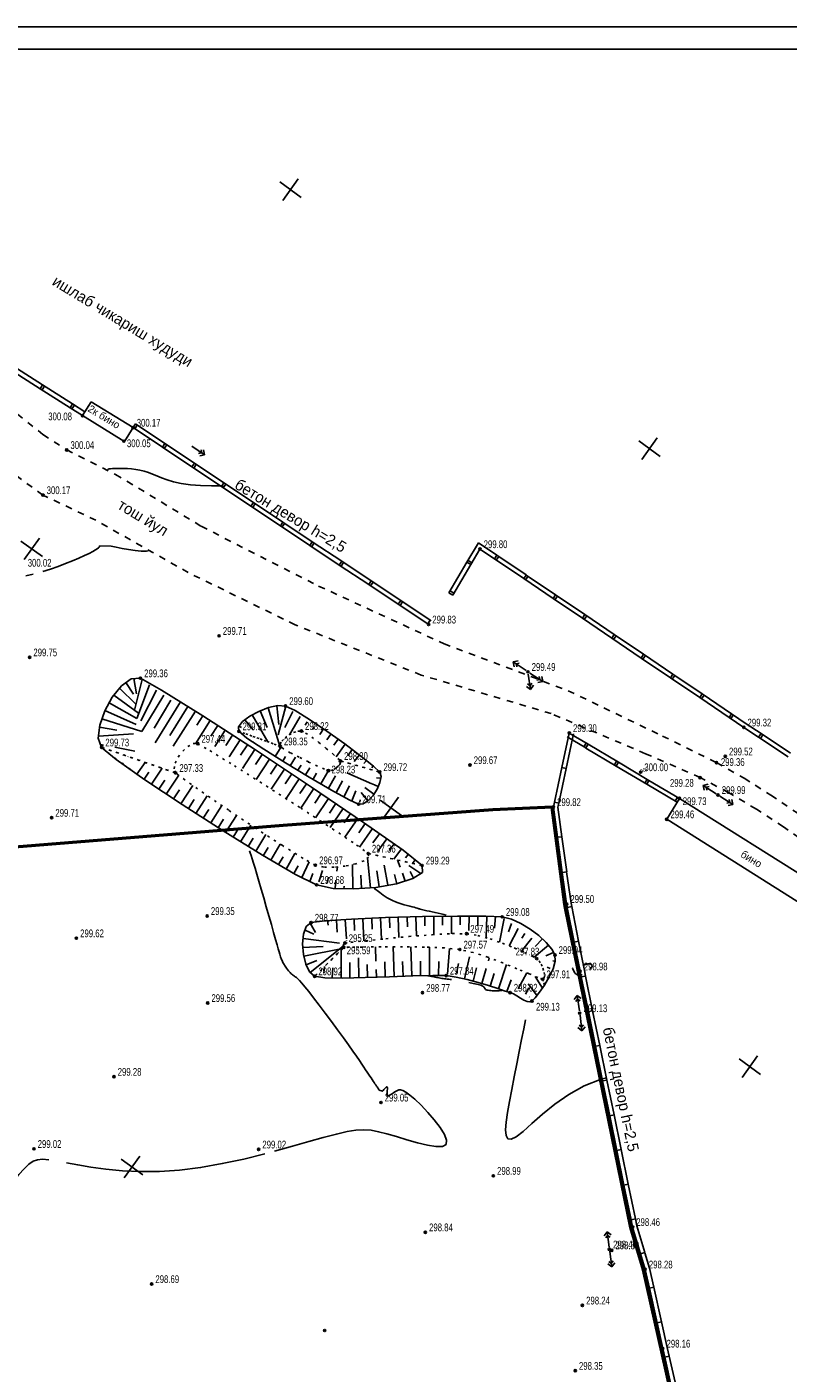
# Model space of a CAD drawing. Extents: x 2931 to 5026, y -2784 to 809.
# Tile 165 of 170: x 4205 to 4377, y 442 to 746. Entities that reach past the tile are written whole.
import ezdxf

# ---------------------------------------------------------------- set-up
doc = ezdxf.new("R2010")
doc.units = 0
doc.header["$MEASUREMENT"] = 0
for name, pattern in [('CONTI', [0]), ('STROT', [1.7, 0.5, -1.2]), ('Д_ТРОТ_ТРУБА', [3, 1.5, -1.5])]:
    doc.linetypes.add(name, pattern=pattern)
for name, color, linetype in [('(007) Здания', 7, 'Continuous'), ('(025) Дорога', 7, 'Continuous'), ('GOR_BDEFAULT', 212, 'CONTI'), ('GORIZDEFAULT', 32, 'CONTI'), ('OTKOSDEFAULT', 32, 'CONTI'), ('PI_OTDEFAULT', 172, 'CONTI'), ('PI_TTDEFAULT', 5, 'CONTI'), ('RAMKA', 250, 'CONTI'), ('SETKR', 2, 'CONTI'), ('SIT_LDEFAULT', 250, 'CONTI')]:
    doc.layers.add(name, color=color, linetype=linetype)
doc.styles.add('P-131', font='txt')
doc.styles.add('SHRFT', font='TXT', dxfattribs={"width": 0.75})

# ---------------------------------------------------------------- blocks, each defined once
blk = doc.blocks.new('BL_333')
at = {"color": 0}
for p, q in [((-3, 0), (3, 0)), ((0, -3), (0, 3))]:
    blk.add_line(p, q, dxfattribs=at)

msp = doc.modelspace()

# ---------------------------------------------------------------- linework, layer by layer
at = {"layer": '(007) Здания'}
msp.add_lwpolyline([(4219.38, 661.42), (4217.44, 658.27), (4226.78, 652.5), (4226.9, 652.42), (4228.85, 655.57), (4219.38, 661.42)], dxfattribs=at)
at = {"layer": '(025) Дорога', "linetype": 'Д_ТРОТ_ТРУБА'}
for points in [[(4202.73, 658.63), (4208.49, 654.03), (4213.87, 650.52), (4224.92, 644.99), (4244.26, 633.28), (4270.79, 619.77), (4299.12, 606.74), (4327.15, 596.15), (4348.51, 585.9), (4360.69, 579.89), (4366.92, 576.39), (4372.97, 572.57), (4378.89, 568.53)], [(4381.82, 561.23), (4375.79, 565.4), (4369.69, 569.4), (4363.43, 573.14), (4356.98, 576.51), (4344.67, 581.92), (4323.34, 590.96), (4293.99, 599.68), (4265.51, 611.01), (4241.33, 622.82), (4220.42, 634.65), (4208.49, 640.32), (4202.15, 644.95)]]:
    msp.add_lwpolyline(points, dxfattribs=at)
at = {"color": 1, "linetype": 'ByBlock', "lineweight": 50}
msp.add_lwpolyline([(4107.02, 466.15), (4092.87, 350.49), (4091.84, 339.14), (4136.5, 341.35), (4136.5, 342.04), (4237, 347.68), (4252.74, 348.45), (4251.92, 368.01), (4342.24, 372.51), (4352.57, 373.01), (4352.37, 386.32), (4351.99, 399.38), (4354.59, 419.05), (4344.18, 465.34), (4341.33, 474.92), (4326.6, 547.11), (4326.43, 547.92), (4323.58, 569.84), (4310.13, 569.22), (4262.8, 565.67), (4202.16, 560.83), (4185.53, 559.32), (4191, 502.49), (4196.14, 445.95)], close=True, dxfattribs=at)
at = {"layer": 'GOR_BDEFAULT', "color": 212}
for p, q in [((4223.02, 645.93), (4223.07, 646.03)), ((4223.07, 646.03), (4223.22, 646.15)), ((4223.22, 646.15), (4223.46, 646.23)), ((4223.46, 646.23), (4223.79, 646.29)), ((4223.79, 646.29), (4224.21, 646.33)), ((4224.21, 646.33), (4224.72, 646.34)), ((4224.72, 646.34), (4225.32, 646.35)), ((4225.32, 646.35), (4226, 646.35)), ((4226, 646.35), (4226.77, 646.33)), ((4226.77, 646.33), (4227.62, 646.3)), ((4227.62, 646.3), (4228.52, 646.23)), ((4228.52, 646.23), (4229.45, 646.13)), ((4229.45, 646.13), (4230.41, 645.96)), ((4230.41, 645.96), (4231.37, 645.75)), ((4231.37, 645.75), (4232.32, 645.46)), ((4232.32, 645.46), (4233.26, 645.08)), ((4233.26, 645.08), (4234.22, 644.66)), ((4234.22, 644.66), (4235.29, 644.2)), ((4235.29, 644.2), (4236.53, 643.75)), ((4236.53, 643.75), (4238, 643.32)), ((4238, 643.32), (4239.76, 642.96)), ((4239.76, 642.96), (4241.87, 642.67)), ((4241.87, 642.67), (4244.1, 642.51)), ((4244.1, 642.51), (4246.56, 642.42)), ((4246.56, 642.42), (4249.18, 642.41)), ((4216.63, 626.1), (4217.9, 626.66)), ((4217.9, 626.66), (4218.96, 627.17)), ((4218.96, 627.17), (4219.77, 627.59)), ((4219.77, 627.59), (4220.36, 627.93)), ((4220.36, 627.93), (4220.78, 628.19)), ((4220.78, 628.19), (4221.04, 628.4)), ((4221.04, 628.4), (4221.19, 628.57)), ((4221.19, 628.57), (4221.27, 628.72)), ((4221.27, 628.72), (4221.31, 628.83)), ((4221.31, 628.83), (4223.89, 628.81)), ((4223.89, 628.81), (4225.05, 628.57)), ((4225.05, 628.57), (4226.4, 628.28)), ((4226.4, 628.28), (4227.86, 628.01)), ((4227.86, 628.01), (4229.3, 627.78)), ((4229.3, 627.78), (4230.67, 627.66)), ((4230.67, 627.66), (4231.86, 627.67)), ((4231.86, 627.67), (4232.48, 627.82)), ((4208.44, 623.05), (4210.19, 623.61)), ((4210.19, 623.61), (4211.92, 624.22)), ((4211.92, 624.22), (4213.6, 624.84)), ((4213.6, 624.84), (4215.18, 625.48)), ((4215.18, 625.48), (4216.63, 626.1)), ((4204.64, 622.06), (4206.26, 622.45))]:
    msp.add_line(p, q, dxfattribs=at)
at = {"layer": 'GOR_BDEFAULT', "color": 212, "const_width": 0.3}
for points in [[(4343.55, 577.77), (4343.38, 577.78), (4343.25, 577.63)], [(4343.25, 577.63), (4343.53, 577.63)], [(4343.25, 577.63), (4343.53, 577.63)], [(4343.53, 577.63), (4343.65, 577.67)]]:
    msp.add_lwpolyline(points, dxfattribs=at)
at = {"layer": 'GORIZDEFAULT', "color": 32}
for points in [[(4260.78, 492.13), (4264.87, 493.25), (4268.59, 494.31), (4271.84, 495.22), (4274.8, 496.01), (4277.2, 496.55), (4279.22, 496.86), (4280.98, 496.95), (4282.64, 496.85), (4284.33, 496.54), (4286.22, 496.06), (4288.4, 495.43), (4290.75, 494.73), (4293.12, 494.06), (4295.36, 493.53), (4297.28, 493.22), (4298.75, 493.23), (4299.6, 493.67), (4299.71, 494.59), (4299.21, 495.91), (4298.22, 497.49), (4296.92, 499.2), (4295.43, 500.91), (4293.92, 502.52), (4292.55, 503.85), (4291.42, 504.82), (4290.52, 505.47), (4289.84, 505.84), (4289.31, 505.99), (4288.89, 505.99), (4288.57, 505.86), (4288.28, 505.69), (4288, 505.51), (4287.73, 505.34), (4287.48, 505.17), (4287.24, 505.01), (4287.01, 504.88), (4286.82, 504.76), (4286.66, 504.66), (4286.24, 504.46), (4286.21, 505), (4286.24, 505.24), (4286.27, 505.53), (4286.3, 505.84), (4286.32, 506.14), (4286.32, 506.39), (4286.29, 506.58), (4286.23, 506.68), (4286.14, 506.67), (4286.02, 506.59), (4285.86, 506.44), (4285.69, 506.25), (4285.52, 506.04), (4285.36, 505.85), (4285.2, 505.69), (4284.47, 505.95), (4284.36, 506.1), (4284.25, 506.27), (4284.13, 506.44), (4284, 506.64), (4283.85, 506.86), (4283.68, 507.1), (4283.51, 507.37), (4283.31, 507.66), (4283.09, 507.97), (4282.86, 508.32), (4282.62, 508.69), (4282.34, 509.1), (4282.05, 509.55), (4281.74, 510.02), (4281.4, 510.54), (4281.02, 511.12), (4280.56, 511.8), (4280.02, 512.62), (4279.35, 513.59), (4278.53, 514.75), (4277.54, 516.14), (4276.37, 517.76), (4275.07, 519.55), (4273.68, 521.44), (4272.28, 523.32), (4270.93, 525.13), (4269.66, 526.78), (4268.58, 528.18), (4267.69, 529.27), (4266.99, 530.09), (4266.46, 530.68), (4266.05, 531.08), (4265.75, 531.34), (4265.5, 531.52), (4265.3, 531.66), (4265.09, 531.81), (4264.9, 531.97), (4264.71, 532.13), (4264.53, 532.3), (4264.35, 532.48), (4264.17, 532.68), (4264, 532.87), (4263.84, 533.07), (4263.68, 533.28), (4263.52, 533.48), (4263.38, 533.7), (4263.24, 533.91), (4263.1, 534.12), (4262.97, 534.34), (4262.85, 534.56), (4262.73, 534.78), (4262.63, 534.99), (4262.52, 535.21), (4262.43, 535.42), (4262.35, 535.63), (4262.26, 535.84), (4262.2, 536.05), (4262.11, 536.3), (4262, 536.65), (4261.87, 537.14), (4261.67, 537.83), (4261.4, 538.75), (4261.07, 539.97), (4260.62, 541.51), (4260.11, 543.3), (4259.56, 545.26), (4258.96, 547.32), (4258.38, 549.37), (4257.8, 551.35), (4257.28, 553.15), (4256.81, 554.73), (4256.41, 556.07), (4256.06, 557.21), (4255.78, 558.14), (4255.54, 558.91), (4255.34, 559.52), (4255.2, 560)], [(4283.38, 551.65), (4283.5, 551.39), (4284.35, 550.78), (4284.63, 550.56), (4284.97, 550.28), (4285.37, 549.98), (4285.82, 549.66), (4286.31, 549.34), (4286.87, 549.03), (4287.46, 548.73), (4288.12, 548.45), (4288.78, 548.22), (4289.47, 547.99), (4290.15, 547.79), (4290.79, 547.62), (4291.39, 547.47), (4291.91, 547.34), (4292.35, 547.22), (4292.72, 547.12), (4293.02, 547.03), (4293.26, 546.95), (4293.45, 546.89), (4293.61, 546.84), (4293.73, 546.79), (4295.27, 546.44), (4295.81, 546.32), (4296.44, 546.19), (4297.11, 546.03), (4297.8, 545.88), (4298.47, 545.73), (4299.07, 545.59), (4299.59, 545.47)], [(4328.19, 533.54), (4328.18, 533.45), (4328.35, 532.92), (4328.65, 532.39), (4328.77, 532.29), (4328.92, 532.17), (4329.09, 532.07), (4329.29, 531.99), (4329.51, 531.93), (4329.75, 531.9), (4330.01, 531.92)], [(4332.14, 533.27), (4332.56, 533.84), (4332.53, 534.23), (4332.16, 534.47), (4332.01, 534.47), (4331.84, 534.46), (4331.67, 534.44), (4331.47, 534.41), (4331.26, 534.36), (4331.06, 534.3), (4330.87, 534.23), (4330.68, 534.13), (4330.49, 534.03)], [(4300.8, 530.91), (4300.48, 530.95), (4300.17, 530.99), (4299.86, 531.02), (4299.56, 531.05), (4299.26, 531.09), (4298.96, 531.13), (4298.65, 531.17), (4298.34, 531.22), (4298.02, 531.28), (4297.72, 531.34), (4297.42, 531.4), (4297.14, 531.45), (4296.86, 531.51), (4296.61, 531.56), (4296.37, 531.61), (4296.17, 531.65), (4295.98, 531.69), (4295.82, 531.72), (4295.68, 531.75), (4295.56, 531.76), (4295.47, 531.78)], [(4312.27, 528.43), (4312.12, 528.42), (4311.94, 528.41), (4311.73, 528.4), (4311.49, 528.39), (4311.23, 528.39), (4310.94, 528.39), (4310.64, 528.38), (4310.32, 528.38), (4309.99, 528.39), (4309.67, 528.41), (4309.36, 528.43), (4309.09, 528.47), (4308.84, 528.53), (4308.64, 528.59), (4308.49, 528.68), (4308.39, 528.78), (4308.31, 528.9), (4308.24, 529.02), (4308.16, 529.15), (4308.05, 529.27), (4307.9, 529.39), (4307.7, 529.5), (4307.44, 529.61), (4307.15, 529.7), (4306.82, 529.79), (4306.46, 529.88), (4306.11, 529.97), (4305.73, 530.04), (4305.37, 530.12), (4305.03, 530.19), (4304.69, 530.26)], [(4330.01, 531.92), (4330.16, 531.95), (4330.31, 532)], [(4317.56, 521.77), (4317.15, 519.77), (4316.66, 517.38), (4316.12, 514.69), (4315.55, 511.85), (4314.97, 508.93), (4314.43, 506.05), (4313.91, 503.33), (4313.48, 500.85), (4313.17, 498.72), (4313.04, 496.98), (4313.14, 495.71), (4313.54, 494.96), (4314.28, 494.84), (4315.4, 495.37), (4316.97, 496.6), (4318.96, 498.38), (4321.36, 500.49), (4324.16, 502.75), (4327.32, 504.96), (4330.82, 506.92), (4334.66, 508.42), (4335.82, 508.68)], [(4195.24, 477.74), (4196.29, 478.99), (4197.53, 480.48), (4198.89, 482.11), (4200.31, 483.78), (4201.73, 485.4), (4203.05, 486.88), (4204.23, 488.14), (4205.3, 489.17), (4206.25, 489.85), (4207.23, 490.22), (4208.38, 490.33), (4209.85, 490.2)], [(4213.8, 489.5), (4216.36, 489.02), (4219.35, 488.53), (4222.73, 488.08), (4226.47, 487.72), (4230.5, 487.52), (4234.8, 487.54), (4239.34, 487.83), (4244.13, 488.44), (4249.02, 489.32), (4253.88, 490.37), (4258.6, 491.54)]]:
    msp.add_lwpolyline(points, dxfattribs=at)
at = {"layer": 'OTKOSDEFAULT', "color": 32}
for p, q in [((4226.23, 597.25), (4224.16, 594.69)), ((4225.77, 596.69), (4229.51, 593.11)), ((4228.43, 598.83), (4226.23, 597.25)), ((4227.26, 597.99), (4228.92, 595.36)), ((4230.52, 598.97), (4228.43, 598.83)), ((4229, 598.87), (4229.66, 595.44)), ((4230.92, 598.67), (4229.16, 591.75)), ((4232.57, 597.47), (4229.69, 589.86)), ((4235.32, 596.29), (4230.52, 598.97)), ((4234.18, 596.3), (4230.59, 589.34)), ((4244.59, 590.5), (4235.32, 596.29)), ((4224.16, 594.69), (4222.45, 591.58)), ((4223.47, 593.43), (4229.69, 589.86)), ((4224.52, 595.13), (4230.12, 591.05)), ((4235.78, 595.15), (4230.87, 586.9)), ((4237.39, 593.97), (4233.62, 587.71)), ((4239.54, 593.66), (4233.85, 584.34)), ((4222.45, 591.58), (4221.32, 588.35)), ((4222.51, 591.68), (4229.55, 588.5)), ((4241.24, 592.6), (4237.16, 586.02)), ((4242.93, 591.53), (4237.93, 583.58)), ((4244.63, 590.47), (4243.27, 588.34)), ((4256.49, 582.79), (4244.59, 590.5)), ((4255.21, 590.38), (4253.6, 589.17)), ((4257.27, 591.48), (4255.21, 590.38)), ((4255.76, 590.68), (4259.32, 584.6)), ((4259.48, 592.34), (4257.27, 591.48)), ((4257.54, 591.58), (4259.18, 587.82)), ((4259.41, 592.3), (4262.04, 583.62)), ((4261.59, 592.78), (4259.48, 592.34)), ((4261.36, 592.73), (4261.78, 588.51)), ((4263.31, 592.68), (4261.59, 592.78)), ((4263.35, 592.65), (4261.64, 586.19)), ((4264.99, 591.46), (4263.18, 587.85)), ((4265.47, 591.64), (4263.31, 592.68)), ((4266.59, 590.3), (4264.17, 586.17)), ((4268.75, 589.63), (4265.47, 591.64)), ((4221.32, 588.35), (4221.01, 585.46)), ((4221.27, 587.89), (4225.18, 587.23)), ((4221.83, 589.8), (4230.87, 586.9)), ((4246.31, 589.38), (4242.99, 584.18)), ((4247.98, 588.3), (4246.41, 585.85)), ((4249.66, 587.21), (4247.3, 583.56)), ((4253.6, 589.17), (4252.67, 587.99)), ((4252.67, 587.99), (4252.75, 586.98)), ((4252.75, 586.98), (4254.6, 585.46)), ((4252.76, 588.1), (4253.39, 587.87)), ((4254.11, 589.55), (4256.02, 587.32)), ((4268.19, 589.13), (4267.72, 588.39)), ((4272.66, 586.99), (4268.75, 589.63)), ((4269.8, 587.96), (4269.41, 587.37)), ((4271.9, 587.5), (4271.03, 586.23)), ((4276.69, 584.12), (4272.66, 586.99)), ((4221.01, 585.46), (4221.76, 583.35)), ((4221.06, 585.9), (4228.92, 586.42)), ((4221.54, 583.99), (4222.15, 583.87)), ((4251.34, 586.12), (4249.8, 583.74)), ((4253.03, 585.03), (4250.54, 581.2)), ((4254.7, 583.95), (4253.17, 581.61)), ((4254.29, 585.71), (4254.37, 585.8)), ((4254.6, 585.46), (4258.37, 582.95)), ((4255.94, 584.56), (4255.98, 584.63)), ((4273.54, 586.36), (4272.62, 585.04)), ((4275.17, 585.2), (4274.22, 583.87)), ((4276.8, 584.04), (4274.74, 581.21)), ((4280.35, 581.37), (4276.69, 584.12)), ((4221.76, 583.35), (4225.07, 580.6)), ((4223.31, 582.07), (4223.39, 582.17)), ((4224.72, 583.36), (4229.26, 582.47)), ((4224.84, 580.79), (4225, 581)), ((4227.66, 581.22), (4227.72, 581.3)), ((4256.38, 582.86), (4253.55, 578.55)), ((4269.21, 574.36), (4256.49, 582.79)), ((4258.05, 581.76), (4256.53, 579.44)), ((4258.37, 582.95), (4263.32, 579.86)), ((4260.98, 581.32), (4262.31, 583.43)), ((4262.68, 580.26), (4263.32, 581.3)), ((4264.39, 579.21), (4265.54, 581.1)), ((4278.4, 582.84), (4277.37, 581.47)), ((4280, 581.64), (4278.85, 580.15)), ((4283.15, 579.13), (4280.35, 581.37)), ((4225.07, 580.6), (4231.52, 576.04)), ((4226.46, 579.62), (4226.61, 579.83)), ((4228.09, 578.47), (4228.23, 578.65)), ((4229.72, 577.31), (4231.6, 579.96)), ((4231.36, 576.15), (4232.44, 577.72)), ((4233.02, 575.04), (4235.46, 578.62)), ((4259.72, 580.65), (4256.7, 576.07)), ((4261.39, 579.54), (4259.88, 577.27)), ((4263.06, 578.44), (4260.06, 573.93)), ((4263.32, 579.86), (4268.68, 576.63)), ((4266.1, 578.18), (4266.81, 579.35)), ((4267.81, 577.15), (4268.77, 578.75)), ((4271.27, 575.13), (4272.98, 578.1)), ((4281.57, 580.4), (4280.99, 579.68)), ((4283.13, 579.14), (4282.81, 578.76)), ((4284.59, 577.78), (4283.15, 579.13)), ((4284.88, 576.76), (4284.59, 577.78)), ((4231.52, 576.04), (4239.95, 570.41)), ((4234.68, 573.92), (4236.04, 575.94)), ((4236.35, 572.81), (4239.17, 577.04)), ((4239.67, 570.6), (4242.37, 574.71)), ((4264.73, 577.34), (4263.23, 575.09)), ((4266.38, 576.23), (4263.42, 571.77)), ((4268.06, 575.13), (4266.57, 572.92)), ((4268.68, 576.63), (4273.71, 573.71)), ((4269.54, 576.13), (4270.33, 577.49)), ((4273, 574.13), (4274.59, 576.93)), ((4274.75, 573.15), (4276.19, 575.77)), ((4282.79, 575.13), (4277.18, 577.58)), ((4284.24, 574.49), (4282.9, 575.08)), ((4284.81, 576.4), (4283.89, 576.43)), ((4284.01, 573.93), (4284.64, 575.42)), ((4284.64, 575.42), (4284.88, 576.76)), ((4238.01, 571.71), (4239.37, 573.77)), ((4243.03, 568.43), (4245.6, 572.41)), ((4269.72, 574.02), (4266.77, 569.62)), ((4280.96, 566.4), (4269.21, 574.36)), ((4271.37, 572.89), (4269.9, 570.71)), ((4273.03, 571.77), (4270.1, 567.45)), ((4273.71, 573.71), (4277.67, 571.53)), ((4276.5, 572.17), (4277.78, 574.62)), ((4278.27, 571.24), (4279.23, 573.56)), ((4281.91, 571.3), (4280.41, 573.18)), ((4283.25, 572.77), (4281.2, 574.27)), ((4281.99, 571.34), (4283.09, 572.51)), ((4283.09, 572.51), (4284.01, 573.93)), ((4239.95, 570.41), (4249.2, 564.46)), ((4241.35, 569.51), (4242.66, 571.54)), ((4244.71, 567.34), (4245.98, 569.34)), ((4246.4, 566.27), (4248.91, 570.2)), ((4274.68, 570.65), (4273.22, 568.51)), ((4276.34, 569.53), (4273.43, 565.28)), ((4277.67, 571.53), (4279.81, 570.52)), ((4279.81, 570.52), (4280.87, 570.62)), ((4280.13, 570.96), (4280.15, 571.52)), ((4280.87, 570.62), (4281.99, 571.34)), ((4248.07, 565.18), (4249.3, 567.13)), ((4249.77, 564.11), (4252.2, 567.99)), ((4253.17, 562.01), (4255.5, 565.8)), ((4277.99, 568.41), (4276.54, 566.29)), ((4279.65, 567.29), (4276.74, 563.06)), ((4281.3, 566.16), (4279.84, 564.06)), ((4289.89, 560.11), (4280.96, 566.4)), ((4249.2, 564.46), (4258.12, 558.96)), ((4251.47, 563.07), (4252.65, 564.99)), ((4254.87, 560.96), (4256.01, 562.83)), ((4256.58, 559.91), (4258.82, 563.63)), ((4282.94, 565.01), (4280, 560.83)), ((4284.57, 563.85), (4283.07, 561.75)), ((4286.2, 562.7), (4284.19, 559.92)), ((4258.28, 558.87), (4259.37, 560.71)), ((4260.01, 557.86), (4262.12, 561.48)), ((4287.84, 561.55), (4286.73, 560.05)), ((4289.48, 560.39), (4287.75, 558.09)), ((4294.17, 556.67), (4289.89, 560.11)), ((4258.12, 558.96), (4265.55, 554.65)), ((4261.74, 556.86), (4262.75, 558.65)), ((4263.47, 555.85), (4265.43, 559.41)), ((4265.2, 554.85), (4266.15, 556.61)), ((4266.98, 553.95), (4268.66, 557.49)), ((4278.5, 551.37), (4278.43, 556.89)), ((4282.49, 551.64), (4281.83, 558.33)), ((4286.46, 552.21), (4285.57, 556.76)), ((4289.22, 556.27), (4288.63, 557.89)), ((4291.05, 559.18), (4290.45, 558.4)), ((4293.9, 554.88), (4291.18, 556.67)), ((4292.61, 557.92), (4292, 557.15)), ((4294.24, 555.11), (4294.17, 556.67)), ((4265.55, 554.65), (4270.33, 552.29)), ((4268.77, 553.06), (4269.5, 554.87)), ((4270.83, 552.99), (4271.68, 555.55)), ((4272.72, 552.72), (4273, 554.05)), ((4274.92, 555.36), (4275.03, 556.35)), ((4280.5, 551.49), (4280.32, 554.45)), ((4284.48, 551.86), (4283.97, 555.45)), ((4288.42, 552.56), (4287.9, 554.63)), ((4288.38, 552.55), (4292.1, 553.71)), ((4290.34, 553.16), (4289.71, 554.9)), ((4292.22, 553.79), (4291.45, 555.28)), ((4292.1, 553.71), (4294.24, 555.11)), ((4270.33, 552.29), (4274.07, 551.5)), ((4274.07, 551.5), (4278.74, 551.36)), ((4274.5, 551.49), (4274.7, 553.35)), ((4276.51, 551.43), (4276.53, 552.02)), ((4278.74, 551.36), (4283.72, 551.73)), ((4283.72, 551.73), (4288.38, 552.55)), ((4278.18, 544.56), (4272.2, 544.18)), ((4274.8, 544.35), (4275.01, 541.62)), ((4276.79, 544.47), (4277.06, 540.13)), ((4285.91, 544.89), (4278.18, 544.56)), ((4278.79, 544.58), (4278.92, 541.99)), ((4280.78, 544.67), (4281.02, 539.62)), ((4282.78, 544.75), (4282.89, 542.29)), ((4284.78, 544.85), (4284.96, 540.03)), ((4294.29, 545.12), (4285.91, 544.89)), ((4286.78, 544.91), (4286.86, 542.57)), ((4288.78, 544.97), (4288.91, 540.41)), ((4290.78, 545.02), (4290.84, 542.81)), ((4292.77, 545.08), (4292.88, 540.75)), ((4302.2, 545.25), (4294.29, 545.12)), ((4294.77, 545.13), (4294.81, 543.02)), ((4296.78, 545.16), (4296.85, 541.06)), ((4298.78, 545.19), (4298.8, 543.17)), ((4300.78, 545.22), (4300.82, 541.26)), ((4308.57, 545.24), (4302.2, 545.25)), ((4302.77, 545.25), (4302.78, 543.25)), ((4304.77, 545.24), (4304.75, 541.99)), ((4306.77, 545.24), (4306.73, 543.05)), ((4312.26, 545.06), (4308.57, 545.24)), ((4308.77, 545.23), (4308.61, 540.34)), ((4310.77, 545.13), (4310.51, 542.48)), ((4312.72, 544.73), (4311.68, 539.33)), ((4314.34, 544.54), (4312.26, 545.06)), ((4316.5, 543.57), (4314.34, 544.54)), ((4267.99, 542.85), (4267.37, 541.14)), ((4267.71, 542.07), (4269.73, 541.13)), ((4269.08, 543.77), (4267.99, 542.85)), ((4268.89, 543.61), (4270.07, 541.51)), ((4272.2, 544.18), (4269.08, 543.77)), ((4272.81, 544.22), (4272.91, 543.15)), ((4314.35, 543.54), (4313.65, 541.68)), ((4315.9, 542.42), (4313.83, 538.5)), ((4318.6, 542.29), (4316.5, 543.57)), ((4317.41, 541.32), (4316.7, 540.23)), ((4320.54, 540.82), (4318.6, 542.29)), ((4267.37, 541.14), (4267.16, 538.96)), ((4267.16, 538.96), (4267.35, 536.59)), ((4267.23, 538.14), (4271.79, 538.38)), ((4267.27, 540.14), (4275.47, 539.13)), ((4268.91, 532.5), (4276.33, 538.42)), ((4277.1, 539.7), (4277.1, 539.63)), ((4279.72, 537.98), (4279.71, 538.23)), ((4283.74, 535.06), (4283.63, 538.29)), ((4287.85, 531.59), (4287.62, 538.31)), ((4291.85, 531.73), (4291.65, 538.27)), ((4295.84, 531.83), (4295.8, 538.19)), ((4318.93, 540.22), (4316.66, 537.3)), ((4322.73, 538.64), (4319.47, 535.94)), ((4321.35, 540.07), (4319.72, 538.35)), ((4322.2, 539.28), (4320.54, 540.82)), ((4323.45, 537.78), (4322.2, 539.28)), ((4267.35, 536.59), (4267.89, 534.38)), ((4267.46, 536.17), (4276.21, 537.91)), ((4267.97, 534.24), (4270.41, 535.2)), ((4275.86, 531.25), (4275.9, 537.61)), ((4279.86, 531.32), (4279.76, 535.78)), ((4299.87, 532.15), (4300.39, 537.92)), ((4303.77, 531.05), (4304.9, 536.07)), ((4309.14, 535.16), (4309.33, 535.82)), ((4323.88, 537.01), (4322.16, 536.26)), ((4324.18, 536.45), (4323.45, 537.78)), ((4324.25, 535.09), (4323.7, 535.15)), ((4324.26, 535.05), (4324.18, 536.45)), ((4267.89, 534.38), (4268.75, 532.64)), ((4268.75, 532.64), (4269.89, 531.65)), ((4271.95, 532.31), (4272.09, 533.83)), ((4273.86, 531.28), (4273.96, 533.53)), ((4277.86, 531.28), (4277.83, 534.74)), ((4281.86, 531.37), (4281.77, 534.33)), ((4283.85, 531.44), (4283.8, 533.15)), ((4285.85, 531.51), (4285.74, 534.9)), ((4289.85, 531.65), (4289.74, 534.97)), ((4293.84, 531.78), (4293.78, 535.02)), ((4297.84, 531.82), (4297.94, 534.95)), ((4301.95, 532.25), (4302.36, 534.56)), ((4305.7, 530.56), (4306.48, 533.53)), ((4307.63, 530.02), (4308.62, 533.37)), ((4309.54, 529.44), (4310.43, 532.26)), ((4311.44, 528.82), (4313.25, 534.32)), ((4315.9, 528.78), (4317.83, 532.42)), ((4323.12, 533.4), (4322.43, 533.67)), ((4322.9, 531.48), (4323.78, 533.33)), ((4323.78, 533.33), (4324.26, 535.05)), ((4269.89, 531.65), (4272.2, 531.31)), ((4272.2, 531.31), (4276.21, 531.25)), ((4276.21, 531.25), (4281.28, 531.35)), ((4281.28, 531.35), (4286.77, 531.54)), ((4286.77, 531.54), (4292.07, 531.73)), ((4292.07, 531.73), (4296.56, 531.85)), ((4296.56, 531.85), (4299.6, 531.79)), ((4299.6, 531.79), (4301.86, 531.47)), ((4301.86, 531.47), (4304.32, 530.93)), ((4304.32, 530.93), (4306.82, 530.27)), ((4306.82, 530.27), (4309.2, 529.55)), ((4309.2, 529.55), (4311.3, 528.86)), ((4313.34, 528.19), (4314.26, 530.86)), ((4320.05, 527.48), (4318.12, 529.91)), ((4321.35, 528.99), (4319.72, 531.61)), ((4320.68, 528.03), (4321.81, 529.66)), ((4321.81, 529.66), (4322.9, 531.48)), ((4322.01, 531.82), (4321.83, 531.92)), ((4311.3, 528.86), (4312.96, 528.31)), ((4312.96, 528.31), (4314.04, 527.96)), ((4314.04, 527.96), (4314.79, 527.65)), ((4314.79, 527.65), (4315.59, 527.21)), ((4315.59, 527.21), (4316.39, 526.73)), ((4316.39, 526.73), (4317.15, 526.28)), ((4317.15, 526.28), (4317.87, 525.97)), ((4317.54, 527.58), (4318.3, 529.02)), ((4318.4, 526.95), (4318.38, 527.02)), ((4318.5, 525.87), (4319.02, 526.07)), ((4319.02, 526.07), (4319.7, 526.78)), ((4319.7, 526.78), (4320.68, 528.03)), ((4317.87, 525.97), (4318.5, 525.87))]:
    msp.add_line(p, q, dxfattribs=at)
at = {"layer": 'OTKOSDEFAULT', "color": 32, "linetype": 'STROT'}
for p, q in [((4262.11, 583.59), (4252.75, 586.98)), ((4252.75, 586.98), (4262.11, 583.59)), ((4265.14, 586.69), (4266.09, 587.03)), ((4266.09, 587.03), (4266.88, 587.04)), ((4266.88, 587.04), (4267.84, 586.59)), ((4241.23, 583.57), (4242.41, 584.19)), ((4242.41, 584.19), (4243.47, 584.18)), ((4243.47, 584.18), (4246.2, 582.61)), ((4262.08, 584.11), (4262.5, 584.77)), ((4262.11, 583.59), (4262.08, 584.11)), ((4262.5, 584.77), (4263.22, 585.48)), ((4263.22, 585.48), (4264.13, 586.15)), ((4264.13, 586.15), (4265.14, 586.69)), ((4267.84, 586.59), (4269.23, 585.66)), ((4269.23, 585.66), (4270.85, 584.44)), ((4270.85, 584.44), (4272.52, 583.12)), ((4221.76, 583.35), (4238.48, 577.58)), ((4238.48, 577.58), (4221.76, 583.35)), ((4238.38, 579.77), (4239.08, 581.16)), ((4239.08, 581.16), (4240.08, 582.49)), ((4240.08, 582.49), (4241.23, 583.57)), ((4246.2, 582.61), (4251.75, 579.19)), ((4262.87, 582.99), (4262.11, 583.59)), ((4264.38, 582.11), (4262.87, 582.99)), ((4266.36, 581.1), (4264.38, 582.11)), ((4268.5, 580.05), (4266.36, 581.1)), ((4272.52, 583.12), (4274.01, 581.86)), ((4274.01, 581.86), (4275.14, 580.86)), ((4275.14, 580.86), (4275.7, 580.28)), ((4238.14, 578.51), (4238.38, 579.77)), ((4238.48, 577.58), (4238.14, 578.51)), ((4251.75, 579.19), (4258.96, 574.63)), ((4270.52, 579.11), (4268.5, 580.05)), ((4272.12, 578.42), (4270.52, 579.11)), ((4273, 578.09), (4272.12, 578.42)), ((4273.48, 578.09), (4273, 578.09)), ((4274.06, 578.29), (4273.48, 578.09)), ((4274.64, 578.63), (4274.06, 578.29)), ((4275.16, 579.04), (4274.64, 578.63)), ((4275.55, 579.5), (4275.16, 579.04)), ((4275.76, 579.92), (4275.55, 579.5)), ((4284.59, 577.78), (4275.7, 580.28)), ((4275.7, 580.28), (4275.76, 579.92)), ((4275.7, 580.28), (4284.59, 577.78)), ((4240.54, 575.98), (4238.48, 577.58)), ((4244.82, 572.99), (4240.54, 575.98)), ((4250.46, 569.15), (4244.82, 572.99)), ((4258.96, 574.63), (4266.74, 569.64)), ((4256.64, 565.04), (4250.46, 569.15)), ((4266.74, 569.64), (4273.92, 564.96)), ((4262.53, 561.22), (4256.64, 565.04)), ((4273.92, 564.96), (4279.37, 561.29)), ((4267.28, 558.26), (4262.53, 561.22)), ((4279.37, 561.29), (4281.98, 559.37)), ((4270.06, 556.73), (4267.28, 558.26)), ((4271.93, 556.31), (4270.06, 556.73)), ((4276.82, 556.54), (4274.3, 556.27)), ((4279.19, 557.05), (4276.82, 556.54)), ((4281.05, 557.74), (4279.19, 557.05)), ((4282.09, 558.53), (4281.05, 557.74)), ((4281.98, 559.37), (4294.17, 556.67)), ((4294.17, 556.67), (4281.98, 559.37)), ((4281.98, 559.37), (4282.09, 558.53)), ((4274.3, 556.27), (4271.93, 556.31)), ((4296.44, 541.03), (4300.99, 541.27)), ((4300.99, 541.27), (4304.22, 541.25)), ((4304.22, 541.25), (4306.75, 540.84)), ((4269.89, 531.65), (4276.47, 538.18)), ((4276.47, 538.18), (4269.89, 531.65)), ((4276.33, 538.37), (4276.34, 538.56)), ((4276.37, 538.24), (4276.33, 538.37)), ((4276.34, 538.56), (4276.4, 538.76)), ((4276.47, 538.18), (4276.37, 538.24)), ((4276.4, 538.76), (4276.49, 538.94)), ((4277.68, 538.2), (4276.47, 538.18)), ((4276.49, 538.94), (4276.61, 539.09)), ((4276.61, 539.09), (4276.75, 539.15)), ((4276.75, 539.15), (4278.08, 539.3)), ((4280.68, 538.25), (4277.68, 538.2)), ((4278.08, 539.3), (4281.38, 539.66)), ((4284.88, 538.3), (4280.68, 538.25)), ((4281.38, 539.66), (4285.98, 540.13)), ((4289.75, 538.3), (4284.88, 538.3)), ((4285.98, 540.13), (4291.22, 540.63)), ((4294.71, 538.24), (4289.75, 538.3)), ((4291.22, 540.63), (4296.44, 541.03)), ((4299.21, 538.03), (4294.71, 538.24)), ((4306.75, 540.84), (4309.52, 540.09)), ((4309.52, 540.09), (4312.34, 539.1)), ((4312.34, 539.1), (4314.99, 538.04)), ((4302.68, 537.69), (4299.21, 538.03)), ((4305.69, 537), (4302.68, 537.69)), ((4309.02, 535.93), (4305.69, 537)), ((4312.41, 534.66), (4309.02, 535.93)), ((4314.99, 538.04), (4317.3, 537.02)), ((4317.3, 537.02), (4319.03, 536.17)), ((4319.03, 536.17), (4320.03, 535.65)), ((4320.03, 535.65), (4320.58, 535.14)), ((4320.58, 535.14), (4321.07, 534.36)), ((4315.6, 533.35), (4312.41, 534.66)), ((4318.33, 532.2), (4315.6, 533.35)), ((4320.35, 531.35), (4318.33, 532.2)), ((4321.07, 534.36), (4321.48, 533.45)), ((4321.48, 533.45), (4321.75, 532.52)), ((4321.75, 532.52), (4321.85, 531.72)), ((4321.41, 530.99), (4320.35, 531.35)), ((4321.76, 531.17), (4321.41, 530.99)), ((4321.41, 530.99), (4321.81, 529.66)), ((4321.81, 529.66), (4321.41, 530.99)), ((4321.85, 531.72), (4321.76, 531.17))]:
    msp.add_line(p, q, dxfattribs=at)
at = {"layer": 'PI_TTDEFAULT', "color": 0}
for centre in [(4217.44, 658.27), (4228.85, 655.57), (4213.87, 650.52), (4226.78, 652.5), (4208.49, 640.32), (4307.24, 628.13), (4295.63, 611.1), (4248.3, 608.54), (4205.49, 603.69), (4230.52, 598.97), (4318.09, 600.41), (4263.31, 592.68), (4252.75, 586.98), (4266.88, 587.04), (4327.43, 586.59), (4366.86, 587.85), (4243.47, 584.18), (4262.11, 583.59), (4221.76, 583.35), (4362.67, 581.31), (4362.67, 581.3), (4238.48, 577.58), (4273, 578.09), (4275.7, 580.28), (4284.59, 577.78), (4304.99, 579.35), (4343.54, 577.75), (4360.69, 579.89), (4356.98, 576.51), (4352.32, 571.81), (4361.03, 572.59), (4279.81, 570.52), (4323.83, 569.87), (4210.46, 567.46), (4349.44, 567.11), (4281.98, 559.37), (4270.06, 556.73), (4294.17, 556.67), (4270.33, 552.29), (4326.82, 547.98), (4326.83, 547.99), (4245.6, 545.26), (4312.26, 545.06), (4269.08, 543.77), (4304.22, 541.25), (4216.06, 540.24), (4276.47, 538.18), (4276.75, 539.15), (4302.68, 537.69), (4320.03, 535.65), (4324.18, 536.45), (4329.86, 532.76), (4269.89, 531.65), (4299.6, 531.79), (4321.41, 530.99), (4294.26, 527.92), (4314.04, 527.96), (4319.02, 526.07), (4245.73, 525.62), (4329.79, 523.32), (4224.55, 508.95), (4284.88, 503.14), (4206.47, 492.66), (4257.23, 492.54), (4310.27, 486.58), (4341.72, 475.01), (4294.9, 473.83), (4336.48, 469.95), (4337.02, 469.76), (4344.56, 465.44), (4233.06, 462.14), (4330.39, 457.3), (4272.16, 451.64), (4348.56, 447.57), (4328.77, 442.55)]:
    msp.add_circle(centre, 0.25, dxfattribs=at)
for p in [(4217.44, 658.27), (4228.85, 655.57), (4226.78, 652.5), (4213.87, 650.52), (4208.49, 640.32), (4307.24, 628.13), (4248.3, 608.54), (4295.63, 611.1), (4205.49, 603.69), (4318.09, 600.41), (4230.52, 598.97), (4263.31, 592.68), (4252.75, 586.98), (4266.88, 587.04), (4366.86, 587.85), (4243.47, 584.18), (4327.43, 586.59), (4221.76, 583.35), (4262.11, 583.59), (4362.67, 581.31), (4362.67, 581.3), (4273, 578.09), (4275.7, 580.28), (4284.59, 577.78), (4304.99, 579.35), (4343.54, 577.75), (4360.69, 579.89), (4238.48, 577.58), (4356.98, 576.51), (4352.32, 571.81), (4361.03, 572.59), (4279.81, 570.52), (4323.83, 569.87), (4210.46, 567.46), (4349.44, 567.11), (4270.06, 556.73), (4281.98, 559.37), (4294.17, 556.67), (4270.33, 552.29), (4326.82, 547.98), (4326.83, 547.99), (4245.6, 545.26), (4312.26, 545.06), (4269.08, 543.77), (4304.22, 541.25), (4216.06, 540.24), (4276.47, 538.18), (4276.75, 539.15), (4302.68, 537.69), (4320.03, 535.65), (4324.18, 536.45), (4329.86, 532.76), (4269.89, 531.65), (4299.6, 531.79), (4321.41, 530.99), (4294.26, 527.92), (4314.04, 527.96), (4319.02, 526.07), (4245.73, 525.62), (4329.79, 523.32), (4224.55, 508.95), (4284.88, 503.14), (4206.47, 492.66), (4257.23, 492.54), (4310.27, 486.58), (4341.72, 475.01), (4294.9, 473.83), (4336.48, 469.95), (4337.02, 469.76), (4344.56, 465.44), (4233.06, 462.14), (4330.39, 457.3), (4272.16, 451.64), (4348.56, 447.57), (4328.77, 442.55)]:
    msp.add_point(p, dxfattribs=at)
at = {"layer": 'RAMKA', "color": 250}
for p, q in [((4015.38, 746.07), (4856.38, 746.07)), ((4035.38, 741.07), (4851.38, 741.07))]:
    msp.add_line(p, q, dxfattribs=at)
at = {"layer": 'SIT_LDEFAULT', "color": 250}
for p, q in [((4201.68, 669.5), (4208.42, 665.2)), ((4201.14, 668.65), (4207.89, 664.35)), ((4208.43, 665.2), (4207.89, 664.35)), ((4207.89, 664.35), (4214.64, 660.05)), ((4208.31, 664.08), (4208.85, 664.93)), ((4208.43, 665.2), (4215.17, 660.9)), ((4215.17, 660.9), (4214.63, 660.06)), ((4214.63, 660.06), (4217.44, 658.27)), ((4215.06, 659.79), (4215.59, 660.63)), ((4215.17, 660.9), (4217.98, 659.11)), ((4229.4, 656.4), (4228.85, 655.57)), ((4228.85, 655.57), (4235.51, 651.14)), ((4229.26, 655.29), (4229.82, 656.12)), ((4229.4, 656.4), (4236.06, 651.97)), ((4236.06, 651.97), (4235.51, 651.14)), ((4235.51, 651.14), (4242.16, 646.71)), ((4235.92, 650.86), (4236.48, 651.69)), ((4236.06, 651.97), (4242.72, 647.54)), ((4242.11, 651.37), (4245.02, 649.42)), ((4244.36, 649.86), (4243.66, 649.72)), ((4243.91, 649.2), (4245.02, 649.42)), ((4244.22, 650.56), (4244.36, 649.86)), ((4245.02, 649.42), (4244.8, 650.53)), ((4242.72, 647.53), (4242.17, 646.69)), ((4242.17, 646.69), (4248.82, 642.27)), ((4242.58, 646.42), (4243.14, 647.25)), ((4242.72, 647.53), (4249.38, 643.1)), ((4249.38, 643.1), (4248.82, 642.27)), ((4248.82, 642.27), (4255.48, 637.84)), ((4249.24, 641.99), (4249.8, 642.82)), ((4249.38, 643.1), (4256.04, 638.67)), ((4256.04, 638.67), (4255.48, 637.84)), ((4256.04, 638.67), (4262.7, 634.24)), ((4255.48, 637.84), (4262.14, 633.41)), ((4255.9, 637.56), (4256.45, 638.39)), ((4262.7, 634.23), (4262.15, 633.4)), ((4262.15, 633.4), (4268.81, 628.97)), ((4262.56, 633.12), (4263.12, 633.96)), ((4262.7, 634.23), (4269.36, 629.8)), ((4269.36, 629.8), (4268.8, 628.96)), ((4269.22, 628.69), (4269.77, 629.52)), ((4269.36, 629.8), (4276.01, 625.37)), ((4304.31, 625.14), (4306.92, 629.56)), ((4306.92, 629.55), (4311.06, 626.75)), ((4268.8, 628.96), (4275.46, 624.53)), ((4305.17, 624.63), (4307.24, 628.14)), ((4307.24, 628.13), (4310.5, 625.92)), ((4311.07, 626.76), (4310.5, 625.93)), ((4310.92, 625.65), (4311.48, 626.48)), ((4311.07, 626.76), (4317.69, 622.28)), ((4276.01, 625.37), (4275.46, 624.53)), ((4275.46, 624.53), (4282.12, 620.1)), ((4275.87, 624.26), (4276.43, 625.09)), ((4276.01, 625.37), (4282.67, 620.94)), ((4300.24, 618.26), (4304.31, 625.14)), ((4301.1, 617.74), (4305.17, 624.63)), ((4304.31, 625.14), (4305.17, 624.63)), ((4305.42, 625.06), (4304.56, 625.56)), ((4310.5, 625.93), (4317.13, 621.45)), ((4282.68, 620.93), (4282.12, 620.1)), ((4282.54, 619.82), (4283.1, 620.65)), ((4282.68, 620.93), (4289.34, 616.5)), ((4317.7, 622.27), (4317.13, 621.45)), ((4317.13, 621.45), (4323.76, 616.96)), ((4317.55, 621.17), (4318.11, 622)), ((4317.7, 622.27), (4324.32, 617.8)), ((4282.12, 620.1), (4288.78, 615.67)), ((4300.24, 618.26), (4301.1, 617.74)), ((4301.36, 618.18), (4300.5, 618.68)), ((4324.32, 617.8), (4323.76, 616.97)), ((4324.17, 616.69), (4324.74, 617.52)), ((4324.32, 617.8), (4330.94, 613.32)), ((4289.33, 616.49), (4288.78, 615.66)), ((4288.78, 615.66), (4295.43, 611.23)), ((4289.19, 615.38), (4289.75, 616.22)), ((4289.33, 616.49), (4295.99, 612.06)), ((4323.76, 616.97), (4330.39, 612.49)), ((4295.99, 612.06), (4295.43, 611.23)), ((4295.43, 611.23), (4295.63, 611.1)), ((4295.99, 612.06), (4296.18, 611.94)), ((4330.96, 613.32), (4330.39, 612.49)), ((4330.39, 612.49), (4337.02, 608.01)), ((4330.81, 612.22), (4331.37, 613.04)), ((4330.96, 613.32), (4337.58, 608.84)), ((4337.58, 608.84), (4337.02, 608.02)), ((4337.43, 607.74), (4338, 608.57)), ((4337.58, 608.84), (4344.2, 604.36)), ((4337.02, 608.02), (4343.65, 603.53)), ((4315.88, 602.86), (4314.76, 602.64)), ((4317.67, 600.69), (4314.76, 602.64)), ((4314.76, 602.64), (4314.98, 601.53)), ((4315.43, 602.19), (4316.12, 602.33)), ((4315.57, 601.5), (4315.43, 602.19)), ((4344.21, 604.36), (4343.65, 603.53)), ((4343.65, 603.53), (4350.28, 599.05)), ((4344.06, 603.25), (4344.63, 604.08)), ((4344.21, 604.36), (4350.83, 599.88)), ((4318.16, 599.91), (4318.69, 596.45)), ((4318.51, 600.14), (4321.44, 598.23)), ((4320.63, 599.36), (4320.78, 598.66)), ((4321.44, 598.23), (4321.21, 599.34)), ((4350.84, 599.89), (4350.28, 599.06)), ((4350.28, 599.06), (4356.91, 594.58)), ((4350.69, 598.78), (4351.25, 599.61)), ((4350.84, 599.89), (4357.46, 595.41)), ((4317.78, 597.12), (4318.69, 596.45)), ((4318.57, 597.24), (4318, 597.67)), ((4318.99, 597.82), (4318.57, 597.24)), ((4318.69, 596.45), (4319.36, 597.36)), ((4320.78, 598.66), (4320.08, 598.53)), ((4320.34, 597.99), (4321.44, 598.23)), ((4357.47, 595.41), (4356.91, 594.58)), ((4356.91, 594.58), (4363.54, 590.09)), ((4357.32, 594.3), (4357.89, 595.13)), ((4357.47, 595.41), (4364.09, 590.93)), ((4364.1, 590.94), (4363.53, 590.11)), ((4363.53, 590.11), (4366.87, 587.86)), ((4363.95, 589.83), (4364.51, 590.66)), ((4364.1, 590.94), (4367.42, 588.69)), ((4366.86, 587.85), (4370.18, 585.65)), ((4367.42, 588.68), (4370.74, 586.48)), ((4327.43, 586.59), (4325.74, 578.77)), ((4328.4, 586.38), (4326.73, 578.56)), ((4331.17, 583.21), (4326.92, 585.73)), ((4331.68, 584.07), (4327.43, 586.59)), ((4331.25, 584.32), (4330.74, 583.47)), ((4331.17, 583.21), (4331.68, 584.07)), ((4338.56, 579.97), (4331.67, 584.06)), ((4370.74, 586.48), (4370.18, 585.65)), ((4370.18, 585.65), (4376.85, 581.24)), ((4370.6, 585.37), (4371.15, 586.2)), ((4370.74, 586.48), (4377.41, 582.07)), ((4338.04, 579.11), (4331.17, 583.2)), ((4325.74, 578.77), (4324.05, 570.95)), ((4326.71, 578.56), (4325.04, 570.74)), ((4326.73, 578.56), (4325.74, 578.77)), ((4338.12, 580.23), (4337.61, 579.37)), ((4338.04, 579.11), (4338.56, 579.97)), ((4344.92, 575.03), (4338.05, 579.12)), ((4345.43, 575.89), (4338.55, 579.98)), ((4345, 576.15), (4344.49, 575.29)), ((4344.92, 575.03), (4345.43, 575.89)), ((4351.8, 570.95), (4344.93, 575.03)), ((4352.32, 571.81), (4345.43, 575.89)), ((4358.78, 575.01), (4357.68, 574.77)), ((4360.61, 572.86), (4357.68, 574.77)), ((4357.68, 574.77), (4357.91, 573.66)), ((4352.32, 571.81), (4349.44, 567.11)), ((4351.88, 572.06), (4351.37, 571.21)), ((4351.8, 570.95), (4352.32, 571.81)), ((4397.91, 543.16), (4352.32, 571.81)), ((4358.34, 574.34), (4359.04, 574.48)), ((4358.5, 573.65), (4358.34, 574.34)), ((4361.45, 572.33), (4364.4, 570.44)), ((4324.06, 570.94), (4323.83, 569.87)), ((4323.83, 569.87), (4324.77, 563.04)), ((4325.04, 570.74), (4324.05, 570.95)), ((4325.03, 570.73), (4324.84, 569.83)), ((4324.84, 569.83), (4325.76, 563.17)), ((4363.72, 570.87), (4363.03, 570.71)), ((4363.29, 570.19), (4364.4, 570.44)), ((4363.57, 571.55), (4363.72, 570.87)), ((4364.4, 570.44), (4364.16, 571.54)), ((4349.44, 567.11), (4394.75, 538.52)), ((4324.76, 563.03), (4325.85, 555.1)), ((4325.76, 563.17), (4324.77, 563.04)), ((4325.75, 563.16), (4326.84, 555.24)), ((4325.84, 555.11), (4326.83, 547.99)), ((4326.84, 555.24), (4325.85, 555.1)), ((4326.83, 555.24), (4327.81, 548.15)), ((4326.83, 547.99), (4326.99, 547.19)), ((4327.98, 547.39), (4326.99, 547.19)), ((4327.83, 548.16), (4327.98, 547.39)), ((4327.96, 547.39), (4329.53, 539.55)), ((4326.98, 547.2), (4328.55, 539.35)), ((4329.53, 539.55), (4328.55, 539.35)), ((4328.55, 539.35), (4329.86, 532.76)), ((4329.53, 539.54), (4330.85, 532.96)), ((4329.86, 532.76), (4330.13, 531.5)), ((4330.83, 532.95), (4331.1, 531.7)), ((4330.12, 531.49), (4331.73, 523.66)), ((4331.1, 531.7), (4330.13, 531.5)), ((4331.1, 531.7), (4332.7, 523.86)), ((4329.19, 527.27), (4328.52, 526.37)), ((4328.89, 525.91), (4329.31, 526.48)), ((4329.72, 523.81), (4329.19, 527.27)), ((4330.1, 526.6), (4329.19, 527.27)), ((4329.31, 526.48), (4329.88, 526.06)), ((4332.7, 523.86), (4331.73, 523.66)), ((4331.73, 523.67), (4333.34, 515.83)), ((4332.7, 523.87), (4334.31, 516.03)), ((4329.39, 520.05), (4330.29, 519.34)), ((4330.19, 520.14), (4329.63, 520.58)), ((4329.85, 522.83), (4330.29, 519.34)), ((4330.62, 520.7), (4330.19, 520.14)), ((4330.29, 519.34), (4330.98, 520.24)), ((4333.33, 515.82), (4334.95, 507.99)), ((4334.31, 516.03), (4333.34, 515.83)), ((4334.31, 516.03), (4335.92, 508.19)), ((4335.92, 508.19), (4334.95, 507.99)), ((4334.95, 507.99), (4336.56, 500.15)), ((4335.92, 508.19), (4337.53, 500.35)), ((4336.55, 500.15), (4338.17, 492.31)), ((4337.53, 500.35), (4336.56, 500.15)), ((4337.53, 500.35), (4339.14, 492.51)), ((4338.16, 492.32), (4339.77, 484.48)), ((4339.14, 492.51), (4338.17, 492.31)), ((4339.14, 492.52), (4340.74, 484.68)), ((4340.74, 484.68), (4339.77, 484.48)), ((4339.77, 484.48), (4341.38, 476.64)), ((4340.74, 484.68), (4342.35, 476.84)), ((4342.35, 476.84), (4341.38, 476.64)), ((4341.38, 476.64), (4341.72, 475.01)), ((4341.72, 475.01), (4343.52, 468.94)), ((4342.36, 476.85), (4342.68, 475.25)), ((4342.69, 475.26), (4344.48, 469.22)), ((4335.98, 473.93), (4335.29, 473.03)), ((4335.65, 472.57), (4336.08, 473.12)), ((4336.42, 470.44), (4335.98, 473.93)), ((4336.88, 473.22), (4335.98, 473.93)), ((4336.08, 473.12), (4336.64, 472.69)), ((4336.55, 469.46), (4337.02, 465.99)), ((4344.48, 469.22), (4343.52, 468.94)), ((4343.52, 468.93), (4344.56, 465.44)), ((4344.48, 469.21), (4345.53, 465.69)), ((4336.11, 466.67), (4337.02, 465.99)), ((4336.91, 466.78), (4336.34, 467.21)), ((4337.34, 467.34), (4336.91, 466.78)), ((4337.02, 465.99), (4337.7, 466.89)), ((4344.56, 465.44), (4345.51, 461.2)), ((4345.53, 465.69), (4346.49, 461.42)), ((4346.49, 461.42), (4345.51, 461.2)), ((4345.51, 461.2), (4347.26, 453.4)), ((4346.49, 461.42), (4348.23, 453.61)), ((4348.23, 453.61), (4347.26, 453.4)), ((4347.26, 453.4), (4348.56, 447.57)), ((4348.23, 453.61), (4349.54, 447.79)), ((4348.56, 447.57), (4349, 445.59)), ((4349.54, 447.79), (4349.98, 445.82)), ((4349.98, 445.82), (4349, 445.59)), ((4349.02, 445.59), (4350.78, 437.79)), ((4349.99, 445.81), (4351.76, 438.01))]:
    msp.add_line(p, q, dxfattribs=at)

# ---------------------------------------------------------------- block references
at = {"layer": 'SETKR', "color": 92, "rotation": 324.2135499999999}
for p in [(4264.44, 709.3), (4345.56, 650.82), (4205.97, 628.18), (4287.09, 569.7), (4368.21, 511.22), (4228.61, 488.58)]:
    msp.add_blockref('BL_333', p, dxfattribs=at)

# ---------------------------------------------------------------- texts
at = {"layer": '(007) Здания', "style": 'P-131'}
for s, height, rotation, p in [('ишлаб чикариш худуди', 2.5, 328.7772, (4210.37, 687.93, -416.96)), ('2к бино', 1.7, 328.7772, (4218.46, 659.35, -416.96)), ('бетон девор h=2,5', 2.5, 328.8529, (4251.57, 642.02)), ('тош йул', 2.5, 328.7772, (4225.14, 637.42, -416.96)), (' бино', 1.7, 328.7772, (4365.41, 559.07)), ('бетон девор h=2,5', 2.5, 281.6887, (4334.96, 519.89))]:
    msp.add_text(s, height=height, rotation=rotation, dxfattribs=at).set_placement(p)
at = {"layer": 'GOR_BDEFAULT', "color": 212, "style": 'SHRFT', "width": 0.75}
msp.add_text('300', height=0.861, rotation=200.9019, dxfattribs=at).set_placement((4345.03, 578.95))
at = {"layer": 'PI_OTDEFAULT', "color": 0, "style": 'SHRFT', "width": 0.75}
for s, p in [('300.08', (4209.69, 657.22)), ('300.17', (4229.69, 655.79)), ('300.04', (4214.71, 650.74)), ('300.05', (4227.47, 651.15)), ('300.17', (4209.33, 640.55)), ('299.80', (4308.08, 628.35)), ('300.02', (4205.06, 624.16)), ('299.83', (4296.47, 611.33)), ('299.71', (4249.14, 608.76)), ('299.75', (4206.33, 603.91)), ('299.49', (4318.93, 600.63)), ('299.36', (4231.36, 599.19)), ('299.60', (4264.15, 592.91)), ('299.32', (4367.7, 588.07)), ('299.31', (4253.59, 587.2)), ('298.22', (4267.72, 587.27)), ('299.30', (4328.27, 586.81)), ('299.73', (4222.6, 583.57)), ('297.44', (4244.31, 584.4)), ('298.35', (4262.95, 583.81)), ('298.30', (4276.54, 580.5)), ('299.67', (4305.83, 579.57)), ('299.36', (4361.67, 579.15)), ('299.52', (4363.51, 581.53)), ('299.52', (4363.51, 581.53)), ('297.33', (4239.32, 577.81)), ('298.23', (4273.69, 577.46)), ('299.72', (4285.43, 578)), ('300.00', (4344.38, 577.97)), ('299.28', (4350.17, 574.45)), ('299.71', (4280.65, 570.74)), ('299.82', (4324.67, 570.1)), ('299.73', (4353.06, 570.31)), ('299.99', (4361.87, 572.82)), ('299.71', (4211.3, 567.68)), ('299.46', (4350.28, 567.34)), ('297.36', (4282.82, 559.59)), ('296.97', (4270.9, 556.95)), ('299.29', (4295.01, 556.9)), ('298.68', (4271.17, 552.52)), ('299.50', (4327.66, 548.21)), ('299.50', (4327.67, 548.21)), ('299.35', (4246.44, 545.49)), ('298.77', (4269.92, 543.99)), ('299.08', (4313.1, 545.28)), ('299.62', (4216.9, 540.46)), ('297.49', (4305.06, 541.48)), ('295.59', (4277.14, 536.62)), ('295.25', (4277.59, 539.37)), ('297.57', (4303.52, 537.91)), ('299.04', (4325.02, 536.68)), ('297.83', (4315.29, 536.34)), ('298.92', (4270.73, 531.87)), ('297.84', (4300.44, 532.01)), ('297.91', (4322.25, 531.21)), ('298.98', (4330.7, 532.98)), ('298.77', (4295.1, 528.14)), ('298.02', (4314.88, 528.18)), ('299.56', (4246.57, 525.84)), ('299.13', (4319.9, 523.89)), ('299.13', (4330.63, 523.54)), ('299.28', (4225.39, 509.18)), ('299.05', (4285.72, 503.36)), ('299.02', (4207.31, 492.88)), ('299.02', (4258.07, 492.76)), ('298.99', (4311.11, 486.81)), ('298.84', (4295.74, 474.05)), ('298.46', (4342.55, 475.24)), ('298.46', (4337.32, 470.18)), ('298.59', (4337.86, 469.98)), ('298.28', (4345.4, 465.66)), ('298.69', (4233.9, 462.36)), ('298.24', (4331.23, 457.52)), ('298.16', (4349.4, 447.79)), ('298.35', (4329.61, 442.77))]:
    msp.add_text(s, height=1.75, dxfattribs=at).set_placement(p)

doc.saveas('drawing.dxf')
